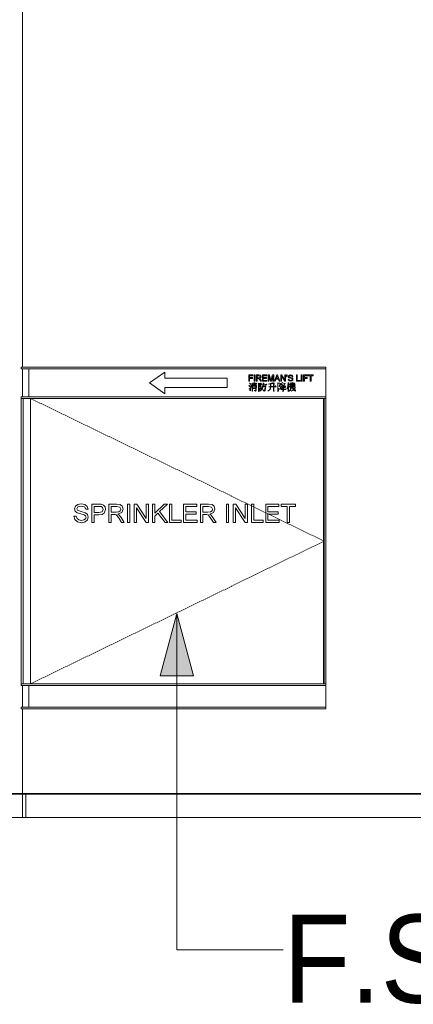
# Model space of a CAD drawing. Header units: millimetres. Extents: x -121668 to 127737, y 1553 to 34854.
# Tile 16 of 94: x -91299 to -90033, y 5023 to 8195. Entities that reach past the tile are written whole.
import ezdxf

# ---------------------------------------------------------------- set-up
doc = ezdxf.new("R2010")
doc.units = ezdxf.units.MM
doc.linetypes.add('Center', pattern=[40, 10, -5, 20, -5])
doc.linetypes.add('Hidden', pattern=[7.14375, 4.7625, -2.38125])
for name, color, linetype, lineweight in [('A-DETL-THIN', 151, 'Continuous', 9), ('A-FLOR-LEVL', 51, 'Continuous', 9), ('A-GENM', 13, 'Continuous', 20), ('A-WALL', 113, 'Continuous', 20), ('G-ANNO-TEXT', 231, 'Continuous', 5), ('Q-CASE', 31, 'Continuous', 20), ('Q-CASE-HDLN', 31, 'Hidden', 20)]:
    doc.layers.add(name, color=color, linetype=linetype, lineweight=lineweight)
doc.styles.add('Swis721 BT_1', font='swiss.ttf', dxfattribs={"width": 0.89, "height": 283.821263})

# ---------------------------------------------------------------- blocks, each defined once
blk = doc.blocks.new('DLN-Surface Channel-L1 - 300x200 _WD_-15403782-Copy of GBP_NORTH ELEAVTION')
at = {"layer": 'Q-CASE'}
for p, q in [((-91289.3, 5625), (-91289.3, 5700)), ((-91289.3, 5700), (-91279.3, 5700)), ((-91279.3, 5700), (-91279.3, 5625)), ((-91279.3, 5625), (-91279.3, 5700)), ((-62839.3, 5700), (-91279.3, 5700))]:
    blk.add_line(p, q, dxfattribs=at)
blk = doc.blocks.new('DLN-Surface Channel-L1 - 300x200 _WD_-15571712-Copy of GBP_NORTH ELEAVTION')
at = {"layer": 'Q-CASE'}
for p, q in [((-91589.3, 5700), (-93403.9, 5700)), ((-91289.3, 5700), (-91589.3, 5700)), ((-91589.3, 5700), (-91589.3, 5625))]:
    blk.add_line(p, q, dxfattribs=at)
blk = doc.blocks.new('Sprinkler Inlet - Sprinkler Inlet-18220011-Copy of GBP_NORTH ELEAVTION')
at = {"layer": 'Q-CASE', "lineweight": 9}
for p, q in [((-91294.3, 7075), (-90314.3, 7075)), ((-91294.3, 7075), (-91294.3, 7070)), ((-90314.3, 7075), (-90314.3, 7070)), ((-91294.3, 7070), (-90314.3, 7070)), ((-91269.3, 6980), (-91269.3, 7070)), ((-90881.5, 7024.8), (-90831.5, 7059.8)), ((-90831.5, 7059.8), (-90831.5, 7039.8)), ((-90561.9, 7050.3), (-90548.7, 7050.3)), ((-90561.9, 7030.6), (-90561.9, 7050.3)), ((-90548.7, 7047.8), (-90559.5, 7047.8)), ((-90559.5, 7047.8), (-90559.5, 7042)), ((-90548.7, 7050.3), (-90548.7, 7047.8)), ((-90545, 7050.3), (-90542.5, 7050.3)), ((-90545, 7030.6), (-90545, 7050.3)), ((-90542.5, 7050.3), (-90542.5, 7030.6)), ((-90537.6, 7050.3), (-90529.1, 7050.3)), ((-90537.6, 7030.6), (-90537.6, 7050.3)), ((-90529, 7047.8), (-90535.1, 7047.8)), ((-90535.1, 7047.8), (-90535.1, 7041.7)), ((-90529.1, 7050.3), (-90525.2, 7049.8)), ((-90525.7, 7047), (-90529, 7047.8)), ((-90526.8, 7042), (-90525.2, 7043.1)), ((-90524.7, 7044.8), (-90525.7, 7047)), ((-90525.2, 7049.8), (-90523, 7047.9)), ((-90525.2, 7043.1), (-90524.7, 7044.8)), ((-90522.2, 7044.9), (-90523.6, 7041.4)), ((-90523, 7047.9), (-90522.2, 7044.9)), ((-90517.9, 7030.6), (-90517.9, 7050.3)), ((-90517.9, 7050.3), (-90503.8, 7050.3)), ((-90503.8, 7047.8), (-90515.5, 7047.8)), ((-90515.5, 7047.8), (-90515.5, 7042)), ((-90503.8, 7050.3), (-90503.8, 7047.8)), ((-90499.8, 7030.6), (-90499.8, 7050.3)), ((-90499.8, 7050.3), (-90495.5, 7050.3)), ((-90492.4, 7030.6), (-90497.3, 7047.8)), ((-90497.3, 7047.8), (-90497.3, 7030.6)), ((-90495.5, 7050.3), (-90491.5, 7036.4)), ((-90489.8, 7036.7), (-90485.8, 7050.3)), ((-90484.1, 7047.8), (-90489, 7030.6)), ((-90485.8, 7050.3), (-90481.6, 7050.3)), ((-90484.1, 7030.6), (-90484.1, 7047.8)), ((-90481.6, 7050.3), (-90481.6, 7030.6)), ((-90479.6, 7030.6), (-90471.7, 7050.3)), ((-90470.5, 7047.3), (-90473.7, 7039.4)), ((-90471.7, 7050.3), (-90469.6, 7050.3)), ((-90467.6, 7039.4), (-90470.5, 7047.3)), ((-90469.6, 7050.3), (-90461.8, 7030.6)), ((-90459.1, 7050.3), (-90456.5, 7050.3)), ((-90459.1, 7030.6), (-90459.1, 7050.3)), ((-90446.4, 7030.6), (-90456.7, 7046.2)), ((-90456.7, 7046.2), (-90456.7, 7030.6)), ((-90456.5, 7050.3), (-90446.2, 7034.7)), ((-90446.2, 7034.7), (-90446.2, 7050.3)), ((-90446.2, 7050.3), (-90443.8, 7050.3)), ((-90443.8, 7050.3), (-90443.8, 7030.6)), ((-90440.4, 7047), (-90440.4, 7050.3)), ((-90440.4, 7050.3), (-90437.9, 7050.3)), ((-90439.2, 7043.2), (-90440.4, 7047)), ((-90437.9, 7047), (-90439.2, 7043.2)), ((-90437.9, 7050.3), (-90437.9, 7047)), ((-90434.5, 7045.2), (-90433.7, 7048)), ((-90433.8, 7042.7), (-90434.5, 7045.2)), ((-90431.7, 7040.9), (-90433.8, 7042.7)), ((-90433.7, 7048), (-90431.2, 7049.9)), ((-90431, 7047.3), (-90432.1, 7045.3)), ((-90432.1, 7045.3), (-90431.3, 7043.5)), ((-90431.3, 7043.5), (-90427.3, 7042.2)), ((-90431.2, 7049.9), (-90427.5, 7050.6)), ((-90427.4, 7048.1), (-90431, 7047.3)), ((-90427.5, 7050.6), (-90423.6, 7049.9)), ((-90423.9, 7047.3), (-90427.4, 7048.1)), ((-90422.5, 7044.8), (-90423.9, 7047.3)), ((-90423.6, 7049.9), (-90421, 7047.8)), ((-90420.1, 7044.8), (-90422.5, 7044.8)), ((-90421, 7047.8), (-90420.1, 7044.8)), ((-90408.4, 7030.6), (-90408.4, 7050.3)), ((-90408.4, 7050.3), (-90405.9, 7050.3)), ((-90405.9, 7050.3), (-90405.9, 7033.1)), ((-90393, 7030.6), (-90393, 7050.3)), ((-90393, 7050.3), (-90390.5, 7050.3)), ((-90390.5, 7050.3), (-90390.5, 7030.6)), ((-90385.6, 7030.6), (-90385.6, 7050.3)), ((-90385.6, 7050.3), (-90372.4, 7050.3)), ((-90372.4, 7047.8), (-90383.1, 7047.8)), ((-90383.1, 7047.8), (-90383.1, 7042)), ((-90372.4, 7050.3), (-90372.4, 7047.8)), ((-90370.5, 7047.8), (-90370.5, 7050.3)), ((-90370.5, 7050.3), (-90355.1, 7050.3)), ((-90364.1, 7047.8), (-90370.5, 7047.8)), ((-90364.1, 7030.6), (-90364.1, 7047.8)), ((-90355.1, 7047.8), (-90361.6, 7047.8)), ((-90361.6, 7047.8), (-90361.6, 7030.6)), ((-90355.1, 7050.3), (-90355.1, 7047.8)), ((-90831.5, 6989.8), (-90881.5, 7024.8)), ((-90831.5, 7039.8), (-90631.5, 7039.8)), ((-90631.5, 7039.8), (-90631.5, 7009.8)), ((-90562.1, 7017.5), (-90557.9, 7014.7)), ((-90558.4, 7012.6), (-90562.1, 7017.5)), ((-90559.5, 7030.6), (-90561.9, 7030.6)), ((-90559.5, 7042), (-90550.2, 7042)), ((-90550.2, 7039.5), (-90559.5, 7039.5)), ((-90559.5, 7039.5), (-90559.5, 7030.6)), ((-90559.3, 7024.2), (-90555.4, 7021.8)), ((-90555.7, 7019.7), (-90559.3, 7024.2)), ((-90557.9, 7014.7), (-90558.4, 7012.6)), ((-90557.6, 7007.3), (-90552.2, 7019.9)), ((-90552.2, 7019.9), (-90556.4, 7005.8)), ((-90555.4, 7021.8), (-90555.7, 7019.7)), ((-90552, 7023.8), (-90548, 7021.2)), ((-90548, 7018.9), (-90552, 7023.8)), ((-90551.1, 7008.5), (-90551.2, 7017.8)), ((-90551.2, 7017.8), (-90549.4, 7016.7)), ((-90550.2, 7042), (-90550.2, 7039.5)), ((-90549.4, 7016.7), (-90545.3, 7016.7)), ((-90539.5, 7016), (-90549.4, 7016)), ((-90549.4, 7016), (-90549.4, 7012.1)), ((-90549.4, 7012.1), (-90539.5, 7012.1)), ((-90539.5, 7011.4), (-90549.4, 7011.4)), ((-90549.4, 7011.4), (-90549.4, 7007.3)), ((-90548, 7021.2), (-90548, 7018.9)), ((-90545.4, 7025.7), (-90542.7, 7024.4)), ((-90545.3, 7016.7), (-90545.4, 7025.7)), ((-90542.5, 7030.6), (-90545, 7030.6)), ((-90542.7, 7024.4), (-90543.6, 7016.7)), ((-90543.6, 7016.7), (-90539.8, 7016.7)), ((-90542.1, 7017.7), (-90538.5, 7024.4)), ((-90538.6, 7020.9), (-90542.1, 7017.7)), ((-90539.8, 7016.7), (-90536.9, 7016.3)), ((-90539.5, 7012.1), (-90539.5, 7016)), ((-90539.5, 7007.3), (-90539.5, 7011.4)), ((-90536.3, 7022.6), (-90538.6, 7020.9)), ((-90538.5, 7024.4), (-90536.3, 7022.6)), ((-90536.9, 7016.3), (-90537.9, 7001.2)), ((-90535.1, 7030.6), (-90537.6, 7030.6)), ((-90535.1, 7041.7), (-90529.6, 7041.7)), ((-90529.6, 7038.7), (-90535.1, 7039.2)), ((-90535.1, 7039.2), (-90535.1, 7030.6)), ((-90530.2, 7024.2), (-90528.4, 7023.1)), ((-90530.1, 7010.6), (-90530.2, 7024.2)), ((-90530.2, 6997.6), (-90530.1, 7010.6)), ((-90529.6, 7041.7), (-90526.8, 7042)), ((-90528.3, 7037.4), (-90529.6, 7038.7)), ((-90523.7, 7022.4), (-90528.5, 7022.4)), ((-90528.5, 7022.4), (-90528.5, 6998.6)), ((-90528.4, 7023.1), (-90523.8, 7023.1)), ((-90526.4, 7034.7), (-90528.3, 7037.4)), ((-90523.6, 7041.4), (-90527.7, 7039.5)), ((-90527.7, 7039.5), (-90526.3, 7038.5)), ((-90523.9, 7030.6), (-90526.4, 7034.7)), ((-90526.3, 7038.5), (-90524.3, 7035.9)), ((-90526.2, 7015.1), (-90523.7, 7022.4)), ((-90523.3, 7009.9), (-90526.2, 7015.1)), ((-90520.9, 7022.6), (-90525.5, 7015.1)), ((-90525.5, 7015.1), (-90522.4, 7011.7)), ((-90524.3, 7035.9), (-90521, 7030.6)), ((-90521, 7030.6), (-90523.9, 7030.6)), ((-90523.8, 7023.1), (-90522.6, 7024.3)), ((-90522.6, 7024.3), (-90520.9, 7022.6)), ((-90522.4, 7011.7), (-90521.5, 7008.6)), ((-90516.8, 7018.8), (-90521.5, 7018.4)), ((-90521.5, 7018.4), (-90518.6, 7018.8)), ((-90519.7, 7004), (-90517.3, 7011.1)), ((-90515.4, 7013.1), (-90518.7, 7002.9)), ((-90518.6, 7018.8), (-90516.8, 7018.8)), ((-90503.5, 7030.6), (-90517.9, 7030.6)), ((-90517.3, 7011.1), (-90516.8, 7018.8)), ((-90516.8, 7018.8), (-90507.7, 7019.5)), ((-90513.2, 7020.4), (-90516.5, 7025.5)), ((-90516.5, 7025.5), (-90513.1, 7022.8)), ((-90515.5, 7042), (-90504.4, 7042)), ((-90504.4, 7039.5), (-90515.5, 7039.5)), ((-90515.5, 7039.5), (-90515.5, 7033.1)), ((-90515.5, 7033.1), (-90503.5, 7033.1)), ((-90515.2, 7018.8), (-90515.4, 7013.8)), ((-90515.4, 7013.8), (-90509.3, 7013.8)), ((-90509, 7013.1), (-90515.4, 7013.1)), ((-90504.2, 7018.8), (-90515.2, 7018.8)), ((-90513.1, 7022.8), (-90513.2, 7020.4)), ((-90510.3, 7001.5), (-90509, 7013.1)), ((-90509.3, 7013.8), (-90508.1, 7015)), ((-90506.9, 7013), (-90508.7, 7001)), ((-90508.1, 7015), (-90506.9, 7013)), ((-90507.7, 7019.5), (-90506.3, 7020.9)), ((-90506.3, 7020.9), (-90504.2, 7018.8)), ((-90504.4, 7042), (-90504.4, 7039.5)), ((-90503.5, 7033.1), (-90503.5, 7030.6)), ((-90497.3, 7030.6), (-90499.8, 7030.6)), ((-90499.4, 7020.4), (-90492, 7022.7)), ((-90492.3, 7021.4), (-90499.4, 7020.4)), ((-90497.4, 7012.5), (-90492.3, 7013.2)), ((-90492.3, 7012.5), (-90497.4, 7012.5)), ((-90494.3, 7004), (-90492.3, 7012.5)), ((-90490.6, 7012.5), (-90492.7, 7003.7)), ((-90489, 7030.6), (-90492.4, 7030.6)), ((-90492.3, 7013.2), (-90492.3, 7021.4)), ((-90492, 7022.7), (-90486.5, 7025.2)), ((-90491.5, 7036.4), (-90490.7, 7033.5)), ((-90490.7, 7033.5), (-90489.8, 7036.7)), ((-90484.7, 7022.8), (-90490.6, 7021.8)), ((-90490.6, 7021.8), (-90490.6, 7013.2)), ((-90490.6, 7013.2), (-90482.5, 7013.2)), ((-90482.5, 7012.5), (-90490.6, 7012.5)), ((-90486.5, 7025.2), (-90484.7, 7022.8)), ((-90481.6, 7030.6), (-90484.1, 7030.6)), ((-90482.5, 7022.6), (-90482.6, 7025.4)), ((-90482.6, 7025.4), (-90479.7, 7024.2)), ((-90482.5, 7013.2), (-90482.5, 7022.6)), ((-90482.5, 7000.1), (-90482.5, 7012.5)), ((-90479.7, 7024.2), (-90480.8, 7013.2)), ((-90480.8, 7013.2), (-90477.7, 7013.2)), ((-90473.3, 7012.5), (-90480.8, 7012.5)), ((-90480.8, 7012.5), (-90480.8, 7001.9)), ((-90477, 7030.6), (-90479.6, 7030.6)), ((-90477.7, 7013.2), (-90475.8, 7015)), ((-90474.7, 7036.8), (-90477, 7030.6)), ((-90475.8, 7015), (-90473.3, 7012.5)), ((-90466.6, 7036.8), (-90474.7, 7036.8)), ((-90473.7, 7039.4), (-90467.6, 7039.4)), ((-90468, 7011.8), (-90468.2, 7024.8)), ((-90468.2, 7024.8), (-90466.5, 7023.7)), ((-90468.2, 6997.5), (-90468, 7011.8)), ((-90464.4, 7030.6), (-90466.6, 7036.8)), ((-90466.5, 7023.7), (-90462.1, 7023.7)), ((-90461.8, 7030.6), (-90464.4, 7030.6)), ((-90459.4, 7023.1), (-90463.7, 7015.9)), ((-90463.7, 7015.9), (-90460.8, 7012.7)), ((-90462.1, 7023.7), (-90459.4, 7023.1)), ((-90460.8, 7012.7), (-90459.7, 7009.6)), ((-90459.5, 7016), (-90456.4, 7021.5)), ((-90455.1, 7020.9), (-90459.5, 7016)), ((-90459.5, 7011.3), (-90452.4, 7016.6)), ((-90451.4, 7015.6), (-90459.5, 7011.3)), ((-90456.7, 7030.6), (-90459.1, 7030.6)), ((-90456.4, 7021.5), (-90454.9, 7025.8)), ((-90452.4, 7016.6), (-90455.1, 7020.9)), ((-90454.9, 7025.8), (-90452.5, 7024.6)), ((-90452.5, 7024.6), (-90447.7, 7023)), ((-90451.9, 7010.3), (-90452, 7013.8)), ((-90452, 7013.8), (-90449.4, 7012.6)), ((-90444.6, 7012), (-90451.4, 7015.6)), ((-90445, 7022.4), (-90450.6, 7016.6)), ((-90450.6, 7016.6), (-90442.6, 7013.8)), ((-90449.4, 7012.6), (-90447.4, 7010.3)), ((-90447.7, 7023), (-90445, 7022.4)), ((-90447.4, 7010.3), (-90446, 7011.7)), ((-90443.8, 7030.6), (-90446.4, 7030.6)), ((-90446, 7011.7), (-90444.1, 7009.6)), ((-90442.6, 7013.8), (-90444.6, 7012)), ((-90435.3, 7012.1), (-90439.7, 7004.8)), ((-90439.7, 7004.8), (-90437.2, 7011.1)), ((-90437.6, 7018.4), (-90435.3, 7019.1)), ((-90435.3, 7018.4), (-90437.6, 7018.4)), ((-90437.2, 7011.1), (-90435.3, 7018.4)), ((-90435.3, 7019.1), (-90435.5, 7026)), ((-90435.5, 7026), (-90432.7, 7024.8)), ((-90435.5, 6997.5), (-90435.3, 7012.1)), ((-90434.1, 7033.6), (-90435.1, 7037.4)), ((-90435.1, 7037.4), (-90432.7, 7037.4)), ((-90431.3, 7031.1), (-90434.1, 7033.6)), ((-90432.7, 7024.8), (-90433.8, 7019.1)), ((-90433.8, 7019.1), (-90431.9, 7020.4)), ((-90429.9, 7018.4), (-90433.8, 7018.4)), ((-90433.8, 7018.4), (-90433.8, 7014.7)), ((-90433.8, 7014.7), (-90430.7, 7012.8)), ((-90430.5, 7010.8), (-90433.8, 7013.9)), ((-90433.8, 7013.9), (-90433.7, 6998.4)), ((-90432.7, 7037.4), (-90431.9, 7034.9)), ((-90431.9, 7034.9), (-90430, 7033.3)), ((-90431.9, 7020.4), (-90429.9, 7018.4)), ((-90427.9, 7039.7), (-90431.7, 7040.9)), ((-90426.9, 7030.3), (-90431.3, 7031.1)), ((-90430.7, 7012.8), (-90430.5, 7010.8)), ((-90430, 7033.3), (-90427, 7032.8)), ((-90429.9, 7019.2), (-90428, 7021.4)), ((-90429.2, 7017.5), (-90429.9, 7019.2)), ((-90429.7, 7013.7), (-90427.7, 7015.6)), ((-90428.7, 7011.8), (-90429.7, 7013.7)), ((-90425.7, 7018.6), (-90429.2, 7017.5)), ((-90424, 7013.7), (-90428.7, 7011.8)), ((-90426.6, 7021.8), (-90428.4, 7019.2)), ((-90428.4, 7019.2), (-90425.4, 7019.4)), ((-90425.2, 7017.5), (-90428.1, 7013.7)), ((-90428.1, 7013.7), (-90424, 7014.2)), ((-90428, 7021.4), (-90426.6, 7025.2)), ((-90424.3, 7038.7), (-90427.9, 7039.7)), ((-90427.7, 7015.6), (-90425.7, 7018.6)), ((-90427.3, 7042.2), (-90422.9, 7040.9)), ((-90427, 7008.8), (-90427.2, 7011.9)), ((-90427.2, 7011.9), (-90424.8, 7010.7)), ((-90427, 7032.8), (-90424.4, 7033.2)), ((-90423.2, 7031.1), (-90426.9, 7030.3)), ((-90426.6, 7025.2), (-90424.4, 7024)), ((-90424.4, 7024), (-90426.6, 7021.8)), ((-90425.4, 7019.4), (-90424.4, 7021.9)), ((-90422.4, 7020.7), (-90425.2, 7017.5)), ((-90424, 7014.2), (-90424.8, 7016.6)), ((-90424.8, 7016.6), (-90422.6, 7014.1)), ((-90424.8, 7010.7), (-90421.5, 7008.8)), ((-90424.4, 7033.2), (-90422.8, 7034.4)), ((-90424.4, 7021.9), (-90422.4, 7020.7)), ((-90422.6, 7037.6), (-90424.3, 7038.7)), ((-90423, 7012), (-90424, 7013.7)), ((-90420.6, 7033.2), (-90423.2, 7031.1)), ((-90422.6, 7014.1), (-90423, 7012)), ((-90422.9, 7040.9), (-90420.5, 7038.9)), ((-90422.8, 7034.4), (-90422.2, 7036.1)), ((-90422.2, 7036.1), (-90422.6, 7037.6)), ((-90421.8, 7015.6), (-90421.9, 7025.7)), ((-90421.9, 7025.7), (-90419.2, 7024.5)), ((-90421.5, 7008.8), (-90421.8, 7015.6)), ((-90419.8, 7036.2), (-90420.6, 7033.2)), ((-90420.5, 7038.9), (-90419.8, 7036.2)), ((-90419.7, 7019.1), (-90420.3, 7011.9)), ((-90420.3, 7011.9), (-90420.1, 7008.8)), ((-90417.7, 7018.1), (-90419.7, 7019.1)), ((-90419.7, 7013.7), (-90417.6, 7015.7)), ((-90418.8, 7011.8), (-90419.7, 7013.7)), ((-90419.2, 7024.5), (-90419.6, 7019.6)), ((-90419.6, 7019.6), (-90417.9, 7021.6)), ((-90413.4, 7013), (-90418.8, 7011.8)), ((-90416.4, 7021.9), (-90418.4, 7019.2)), ((-90418.4, 7019.2), (-90415.5, 7019.4)), ((-90415.3, 7017.4), (-90418.2, 7013.7)), ((-90418.2, 7013.7), (-90414.2, 7014.2)), ((-90417.9, 7021.6), (-90416.5, 7025.4)), ((-90415.8, 7018.6), (-90417.7, 7018.1)), ((-90417.6, 7015.7), (-90415.8, 7018.6)), ((-90416.5, 7025.4), (-90414.2, 7023.9)), ((-90414.2, 7023.9), (-90416.4, 7021.9)), ((-90415.5, 7019.4), (-90414.4, 7021.6)), ((-90412.4, 7020.3), (-90415.3, 7017.4)), ((-90414.2, 7014.2), (-90415.3, 7016.5)), ((-90415.3, 7016.5), (-90412.4, 7014.1)), ((-90414.4, 7021.6), (-90412.4, 7020.3)), ((-90412.4, 7014.1), (-90413.4, 7013)), ((-90396.1, 7030.6), (-90408.4, 7030.6)), ((-90405.9, 7033.1), (-90396.1, 7033.1)), ((-90396.1, 7033.1), (-90396.1, 7030.6)), ((-90390.5, 7030.6), (-90393, 7030.6)), ((-90383.1, 7030.6), (-90385.6, 7030.6)), ((-90383.1, 7042), (-90373.9, 7042)), ((-90373.9, 7039.5), (-90383.1, 7039.5)), ((-90383.1, 7039.5), (-90383.1, 7030.6)), ((-90373.9, 7042), (-90373.9, 7039.5)), ((-90361.6, 7030.6), (-90364.1, 7030.6)), ((-91294.3, 6980), (-90314.3, 6980)), ((-91294.3, 6980), (-91294.3, 6975)), ((-90631.5, 7009.8), (-90831.5, 7009.8)), ((-90831.5, 7009.8), (-90831.5, 6989.8)), ((-90561.9, 7005.9), (-90558.8, 7006.2)), ((-90558.8, 7004.7), (-90561.9, 7005.9)), ((-90558.8, 7006.2), (-90557.6, 7007.3)), ((-90558.7, 7001.7), (-90558.8, 7004.7)), ((-90556.7, 6998.9), (-90558.7, 7001.7)), ((-90556.4, 7005.8), (-90556.7, 7002)), ((-90556.7, 7002), (-90556.7, 6998.9)), ((-90551.2, 6997.8), (-90551.1, 7008.5)), ((-90549.4, 6998.7), (-90551.2, 6997.8)), ((-90549.4, 7007.3), (-90539.5, 7007.3)), ((-90539.5, 7006.6), (-90549.4, 7006.6)), ((-90549.4, 7006.6), (-90549.4, 6998.7)), ((-90544.4, 7000.2), (-90540.7, 7000.5)), ((-90540.5, 6997.7), (-90544.4, 7000.2)), ((-90540.7, 7000.5), (-90539.5, 7001.8)), ((-90537.9, 7001.2), (-90540.5, 6997.7)), ((-90539.5, 7001.8), (-90539.5, 7006.6)), ((-90528.5, 6998.6), (-90530.2, 6997.6)), ((-90528, 7006.6), (-90523.9, 7006.9)), ((-90525.6, 7004.1), (-90528, 7006.6)), ((-90525.8, 6997.8), (-90519.7, 7004)), ((-90518.7, 7002.9), (-90525.8, 6997.8)), ((-90522.5, 7005.9), (-90525.6, 7004.1)), ((-90523.9, 7006.9), (-90523.3, 7009.9)), ((-90521.5, 7008.6), (-90522.5, 7005.9)), ((-90512.1, 6998.2), (-90515.5, 7001.2)), ((-90515.5, 7001.2), (-90511.9, 7000.9)), ((-90509.6, 6999.5), (-90512.1, 6998.2)), ((-90511.9, 7000.9), (-90510.3, 7001.5)), ((-90508.7, 7001), (-90509.6, 6999.5)), ((-90500.5, 6998), (-90494.3, 7004)), ((-90492.7, 7003.7), (-90500.5, 6998)), ((-90482.6, 6997.7), (-90482.5, 7000.1)), ((-90480.7, 6998.4), (-90482.6, 6997.7)), ((-90480.8, 7001.9), (-90480.7, 6998.4)), ((-90466.4, 6998.3), (-90468.2, 6997.5)), ((-90463.3, 7004.4), (-90466.5, 7007)), ((-90466.5, 7007), (-90466.4, 6998.3)), ((-90460.3, 7006.8), (-90463.3, 7004.4)), ((-90459.7, 7009.6), (-90460.3, 7006.8)), ((-90460, 7004.6), (-90457.6, 7008.9)), ((-90457.7, 7004), (-90460, 7004.6)), ((-90451.9, 7004), (-90457.7, 7004)), ((-90457.6, 7008.9), (-90455.5, 7007.5)), ((-90455.5, 7007.5), (-90457.6, 7004.7)), ((-90457.6, 7004.7), (-90451.9, 7004.7)), ((-90457.5, 7009.3), (-90451.9, 7010.3)), ((-90454.6, 7009.6), (-90457.5, 7009.3)), ((-90451.9, 7009.6), (-90454.6, 7009.6)), ((-90452, 6997.6), (-90451.9, 7004)), ((-90450.2, 6998.2), (-90452, 6997.6)), ((-90451.9, 7004.7), (-90451.9, 7009.6)), ((-90444.1, 7009.6), (-90450.4, 7009.6)), ((-90450.4, 7009.6), (-90450.4, 7004.7)), ((-90450.4, 7004.7), (-90445.8, 7004.7)), ((-90450.4, 7004), (-90450.2, 6998.2)), ((-90442.6, 7004), (-90450.4, 7004)), ((-90445.8, 7004.7), (-90444.5, 7006)), ((-90444.5, 7006), (-90442.6, 7004)), ((-90433.7, 6998.4), (-90435.5, 6997.5)), ((-90432.6, 6997.7), (-90428.8, 7002)), ((-90427.5, 7001.8), (-90432.6, 6997.7)), ((-90428.8, 7002), (-90427, 7008.1)), ((-90428.7, 7008.1), (-90427, 7008.8)), ((-90427, 7008.1), (-90428.7, 7008.1)), ((-90425.5, 7008.1), (-90427.5, 7001.8)), ((-90421.4, 7008.1), (-90425.5, 7008.1)), ((-90425.5, 6998.6), (-90419.5, 7002.5)), ((-90418.6, 7001.4), (-90425.5, 6998.6)), ((-90419.5, 7002.5), (-90421.4, 7008.1)), ((-90420.1, 7008.8), (-90414.9, 7008.8)), ((-90411.3, 7008.1), (-90420, 7008.1)), ((-90420, 7008.1), (-90418.3, 7003.5)), ((-90415.2, 6998.8), (-90418.6, 7001.4)), ((-90418.3, 7003.5), (-90415.4, 7007.1)), ((-90413.3, 7005.4), (-90417.3, 7002.3)), ((-90417.3, 7002.3), (-90415.5, 7000.8)), ((-90415.5, 7000.8), (-90413.3, 6999.9)), ((-90415.4, 7007.1), (-90413.3, 7005.4)), ((-90411.7, 6998.5), (-90415.2, 6998.8)), ((-90414.9, 7008.8), (-90413.5, 7010.2)), ((-90413.5, 7010.2), (-90411.3, 7008.1)), ((-90413.3, 6999.9), (-90412.5, 7003.8)), ((-90412.5, 7003.8), (-90412.1, 7001)), ((-90412.1, 7001), (-90411.7, 6998.5)), ((-90314.3, 6980), (-90314.3, 6975)), ((-91294.3, 6975), (-90314.3, 6975)), ((-91294.3, 6055), (-91294.3, 6975)), ((-91294.3, 6975), (-91294.3, 6055)), ((-91287.2, 6975), (-91294.3, 6975)), ((-91287.2, 6975), (-91287.2, 6055)), ((-91264.3, 6975), (-91264.3, 6055)), ((-90321.3, 6055), (-90321.3, 6975)), ((-90319.3, 6055), (-90319.3, 6975)), ((-91119.7, 6627.5), (-91112.2, 6633.4)), ((-91112.2, 6633.4), (-91101.3, 6635.4)), ((-91101.3, 6635.4), (-91089.6, 6633.3)), ((-91089.6, 6633.3), (-91081.8, 6627.1)), ((-91066.9, 6634.5), (-91045, 6634.5)), ((-91066.9, 6575.4), (-91066.9, 6634.5)), ((-91045, 6634.5), (-91036.2, 6634)), ((-91045, 6634.5), (-91036.2, 6634)), ((-91045, 6634.5), (-91036.2, 6634)), ((-91036.2, 6634), (-91029, 6631.2)), ((-91029, 6631.2), (-91024.3, 6625.5)), ((-91012.4, 6634.5), (-90987, 6634.5)), ((-91012.4, 6575.4), (-91012.4, 6634.5)), ((-90987, 6634.5), (-90975.2, 6632.9)), ((-90975.2, 6632.9), (-90968.7, 6627.3)), ((-90952.4, 6634.5), (-90945, 6634.5)), ((-90952.4, 6575.4), (-90952.4, 6634.5)), ((-90945, 6634.5), (-90945, 6575.4)), ((-90930.3, 6634.5), (-90922.4, 6634.5)), ((-90930.3, 6575.4), (-90930.3, 6634.5)), ((-90922.4, 6634.5), (-90891.5, 6587.7)), ((-90891.5, 6587.7), (-90891.5, 6634.5)), ((-90891.5, 6634.5), (-90884.1, 6634.5)), ((-90884.1, 6634.5), (-90884.1, 6575.4)), ((-90871.2, 6634.5), (-90863.8, 6634.5)), ((-90871.2, 6575.4), (-90871.2, 6634.5)), ((-90863.8, 6634.5), (-90863.8, 6605.6)), ((-90863.8, 6605.6), (-90833.5, 6634.5)), ((-90823.2, 6634.5), (-90848.6, 6610.2)), ((-90833.5, 6634.5), (-90823.2, 6634.5)), ((-90816.7, 6634.5), (-90809.4, 6634.5)), ((-90816.7, 6575.4), (-90816.7, 6634.5)), ((-90809.4, 6634.5), (-90809.4, 6582.8)), ((-90771.5, 6634.5), (-90729, 6634.5)), ((-90771.5, 6575.4), (-90771.5, 6634.5)), ((-90729, 6634.5), (-90729, 6627.1)), ((-90717, 6634.5), (-90691.6, 6634.5)), ((-90717, 6575.4), (-90717, 6634.5)), ((-90691.6, 6634.5), (-90679.8, 6632.9)), ((-90679.8, 6632.9), (-90673.3, 6627.3)), ((-90634, 6634.5), (-90626.6, 6634.5)), ((-90634, 6575.4), (-90634, 6634.5)), ((-90626.6, 6634.5), (-90626.6, 6575.4)), ((-90611.8, 6575.4), (-90611.8, 6634.5)), ((-90611.8, 6634.5), (-90603.9, 6634.5)), ((-90603.9, 6634.5), (-90573, 6587.7)), ((-90573, 6587.7), (-90573, 6634.5)), ((-90573, 6634.5), (-90565.7, 6634.5)), ((-90565.7, 6634.5), (-90565.7, 6575.4)), ((-90552.7, 6634.5), (-90545.4, 6634.5)), ((-90552.7, 6575.4), (-90552.7, 6634.5)), ((-90545.4, 6634.5), (-90545.4, 6582.8)), ((-90507.5, 6634.5), (-90465, 6634.5)), ((-90507.5, 6575.4), (-90507.5, 6634.5)), ((-90465, 6634.5), (-90465, 6627.1)), ((-90457.7, 6627.1), (-90457.7, 6634.5)), ((-90457.7, 6634.5), (-90411.5, 6634.5)), ((-90411.5, 6634.5), (-90411.5, 6627.1)), ((-91122.3, 6619.2), (-91119.7, 6627.5)), ((-91120.2, 6611.8), (-91122.3, 6619.2)), ((-91113.9, 6606.3), (-91120.2, 6611.8)), ((-91111.6, 6625.5), (-91114.9, 6619.4)), ((-91114.9, 6619.4), (-91112.5, 6614.3)), ((-91102.4, 6602.7), (-91113.9, 6606.3)), ((-91112.5, 6614.3), (-91100.5, 6610.1)), ((-91101, 6628.1), (-91111.6, 6625.5)), ((-91091.6, 6599.9), (-91102.4, 6602.7)), ((-91090.5, 6625.5), (-91101, 6628.1)), ((-91100.5, 6610.1), (-91087.4, 6606.4)), ((-91086.6, 6596.5), (-91091.6, 6599.9)), ((-91086.6, 6596.5), (-91091.6, 6599.9)), ((-91086.6, 6596.5), (-91091.6, 6599.9)), ((-91086.3, 6617.9), (-91090.5, 6625.5)), ((-91087.4, 6606.4), (-91080.3, 6600.5)), ((-91078.9, 6617.9), (-91086.3, 6617.9)), ((-91081.8, 6627.1), (-91078.9, 6617.9)), ((-91080.3, 6600.5), (-91078, 6592.1)), ((-91044.2, 6627.1), (-91059.5, 6627.1)), ((-91059.5, 6627.1), (-91059.5, 6606.8)), ((-91059.5, 6606.8), (-91044.1, 6606.8)), ((-91044.5, 6599.4), (-91059.5, 6599.4)), ((-91059.5, 6599.4), (-91059.5, 6575.4)), ((-91034, 6600.7), (-91044.5, 6599.4)), ((-91036.9, 6626.6), (-91044.2, 6627.1)), ((-91044.1, 6606.8), (-91033.2, 6609.5)), ((-91031.9, 6623.3), (-91036.9, 6626.6)), ((-91027.3, 6604.7), (-91034, 6600.7)), ((-91033.2, 6609.5), (-91030, 6617.2)), ((-91030, 6617.2), (-91031.9, 6623.3)), ((-91022.6, 6617.4), (-91027.3, 6604.7)), ((-91024.3, 6625.5), (-91022.6, 6617.4)), ((-90986.7, 6627.1), (-91005, 6627.1)), ((-91005, 6627.1), (-91005, 6608.7)), ((-91005, 6608.7), (-90988.5, 6608.7)), ((-90996.1, 6601.3), (-91005, 6601.3)), ((-91005, 6601.3), (-91005, 6575.4)), ((-90991.9, 6601), (-90996.1, 6601.3)), ((-90991.9, 6601), (-90996.1, 6601.3)), ((-90991.9, 6601), (-90996.1, 6601.3)), ((-90988.3, 6599.6), (-90991.9, 6601)), ((-90988.3, 6599.6), (-90991.9, 6601)), ((-90988.3, 6599.6), (-90991.9, 6601)), ((-90988.5, 6608.7), (-90980.1, 6609.7)), ((-90984.4, 6595.8), (-90988.3, 6599.6)), ((-90984.4, 6595.8), (-90988.3, 6599.6)), ((-90984.4, 6595.8), (-90988.3, 6599.6)), ((-90976.8, 6624.6), (-90986.7, 6627.1)), ((-90970.3, 6607.7), (-90982.7, 6602.2)), ((-90982.7, 6602.2), (-90978.5, 6599.1)), ((-90980.1, 6609.7), (-90975.3, 6613.1)), ((-90978.5, 6599.1), (-90972.5, 6591.5)), ((-90973.7, 6618.1), (-90976.8, 6624.6)), ((-90975.3, 6613.1), (-90973.7, 6618.1)), ((-90966.3, 6618.4), (-90970.3, 6607.7)), ((-90968.7, 6627.3), (-90966.3, 6618.4)), ((-90892, 6575.4), (-90922.9, 6622.3)), ((-90922.9, 6622.3), (-90922.9, 6575.4)), ((-90853.9, 6605.2), (-90863.8, 6595.7)), ((-90831.3, 6575.4), (-90853.9, 6605.2)), ((-90848.6, 6610.2), (-90822.3, 6575.4)), ((-90729, 6627.1), (-90764.1, 6627.1)), ((-90764.1, 6627.1), (-90764.1, 6609.6)), ((-90764.1, 6609.6), (-90730.9, 6609.6)), ((-90730.9, 6602.2), (-90764.1, 6602.2)), ((-90764.1, 6602.2), (-90764.1, 6582.8)), ((-90730.9, 6609.6), (-90730.9, 6602.2)), ((-90691.3, 6627.1), (-90709.7, 6627.1)), ((-90709.7, 6627.1), (-90709.7, 6608.7)), ((-90709.7, 6608.7), (-90693.1, 6608.7)), ((-90700.8, 6601.3), (-90709.7, 6601.3)), ((-90709.7, 6601.3), (-90709.7, 6575.4)), ((-90696.5, 6601), (-90700.8, 6601.3)), ((-90696.5, 6601), (-90700.8, 6601.3)), ((-90696.5, 6601), (-90700.8, 6601.3)), ((-90693, 6599.6), (-90696.5, 6601)), ((-90693, 6599.6), (-90696.5, 6601)), ((-90693, 6599.6), (-90696.5, 6601)), ((-90693.1, 6608.7), (-90684.7, 6609.7)), ((-90689.1, 6595.8), (-90693, 6599.6)), ((-90689.1, 6595.8), (-90693, 6599.6)), ((-90689.1, 6595.8), (-90693, 6599.6)), ((-90681.4, 6624.6), (-90691.3, 6627.1)), ((-90674.9, 6607.7), (-90687.3, 6602.2)), ((-90687.3, 6602.2), (-90683.1, 6599.1)), ((-90684.7, 6609.7), (-90679.9, 6613.1)), ((-90683.1, 6599.1), (-90677.1, 6591.5)), ((-90678.3, 6618.1), (-90681.4, 6624.6)), ((-90679.9, 6613.1), (-90678.3, 6618.1)), ((-90670.9, 6618.4), (-90674.9, 6607.7)), ((-90673.3, 6627.3), (-90670.9, 6618.4)), ((-90604.4, 6622.3), (-90604.4, 6575.4)), ((-90573.6, 6575.4), (-90604.4, 6622.3)), ((-90465, 6627.1), (-90500.1, 6627.1)), ((-90500.1, 6627.1), (-90500.1, 6609.6)), ((-90500.1, 6609.6), (-90466.9, 6609.6)), ((-90466.9, 6602.2), (-90500.1, 6602.2)), ((-90500.1, 6602.2), (-90500.1, 6582.8)), ((-90466.9, 6609.6), (-90466.9, 6602.2)), ((-90438.3, 6627.1), (-90457.7, 6627.1)), ((-90438.3, 6575.4), (-90438.3, 6627.1)), ((-90411.5, 6627.1), (-90430.9, 6627.1)), ((-90430.9, 6627.1), (-90430.9, 6575.4)), ((-91120.9, 6584.5), (-91124.1, 6595.7)), ((-91124.1, 6595.7), (-91116.7, 6595.7)), ((-91112.6, 6577), (-91120.9, 6584.5)), ((-91116.7, 6595.7), (-91114.4, 6588.4)), ((-91114.4, 6588.4), (-91108.5, 6583.7)), ((-91099.4, 6574.5), (-91112.6, 6577)), ((-91108.5, 6583.7), (-91099.7, 6581.9)), ((-91099.7, 6581.9), (-91092, 6583.3)), ((-91088.2, 6576.8), (-91099.4, 6574.5)), ((-91092, 6583.3), (-91087, 6587)), ((-91080.6, 6583.3), (-91088.2, 6576.8)), ((-91087, 6587), (-91085.4, 6591.9)), ((-91085.4, 6591.9), (-91086.6, 6596.5)), ((-91085.4, 6591.9), (-91086.6, 6596.5)), ((-91085.4, 6591.9), (-91086.6, 6596.5)), ((-91078, 6592.1), (-91080.6, 6583.3)), ((-91059.5, 6575.4), (-91066.9, 6575.4)), ((-91005, 6575.4), (-91012.4, 6575.4)), ((-90978.9, 6587.7), (-90984.4, 6595.8)), ((-90971.2, 6575.4), (-90978.9, 6587.7)), ((-90972.5, 6591.5), (-90962.6, 6575.4)), ((-90962.6, 6575.4), (-90971.2, 6575.4)), ((-90945, 6575.4), (-90952.4, 6575.4)), ((-90922.9, 6575.4), (-90930.3, 6575.4)), ((-90884.1, 6575.4), (-90892, 6575.4)), ((-90863.8, 6575.4), (-90871.2, 6575.4)), ((-90863.8, 6595.7), (-90863.8, 6575.4)), ((-90822.3, 6575.4), (-90831.3, 6575.4)), ((-90779.8, 6575.4), (-90816.7, 6575.4)), ((-90809.4, 6582.8), (-90779.8, 6582.8)), ((-90779.8, 6582.8), (-90779.8, 6575.4)), ((-90728.1, 6575.4), (-90771.5, 6575.4)), ((-90764.1, 6582.8), (-90728.1, 6582.8)), ((-90728.1, 6582.8), (-90728.1, 6575.4)), ((-90709.7, 6575.4), (-90717, 6575.4)), ((-90683.5, 6587.7), (-90689.1, 6595.8)), ((-90675.8, 6575.4), (-90683.5, 6587.7)), ((-90677.1, 6591.5), (-90667.2, 6575.4)), ((-90667.2, 6575.4), (-90675.8, 6575.4)), ((-90626.6, 6575.4), (-90634, 6575.4)), ((-90604.4, 6575.4), (-90611.8, 6575.4)), ((-90565.7, 6575.4), (-90573.6, 6575.4)), ((-90515.8, 6575.4), (-90552.7, 6575.4)), ((-90545.4, 6582.8), (-90515.8, 6582.8)), ((-90515.8, 6582.8), (-90515.8, 6575.4)), ((-90464.1, 6575.4), (-90507.5, 6575.4)), ((-90500.1, 6582.8), (-90464.1, 6582.8)), ((-90464.1, 6582.8), (-90464.1, 6575.4)), ((-90430.9, 6575.4), (-90438.3, 6575.4)), ((-91287.2, 6055), (-91294.3, 6055)), ((-91294.3, 6055), (-90314.3, 6055)), ((-91294.3, 6055), (-91294.3, 6050)), ((-91294.3, 6050), (-90314.3, 6050)), ((-91269.3, 6050), (-91269.3, 5980)), ((-90314.3, 6055), (-90314.3, 6050)), ((-91294.3, 5980), (-90314.3, 5980)), ((-91294.3, 5980), (-91294.3, 5975)), ((-91294.3, 5975), (-90314.3, 5975)), ((-90314.3, 5980), (-90314.3, 5975))]:
    blk.add_line(p, q, dxfattribs=at)
at = {"layer": 'Q-CASE-HDLN', "lineweight": 9}
for q in [(-91264.3, 6975), (-91264.3, 6055)]:
    blk.add_line((-90319.3, 6515), q, dxfattribs=at)
blk = doc.blocks.new('DLN_Tactile - Directional Tiles-V92-Copy of GBP_NORTH ELEAVTION')
at = {"layer": 'A-GENM'}
for p, q in [((-90226.7, 5702), (-90101.6, 5702)), ((-90226.7, 5700), (-90226.7, 5702)), ((-90101.6, 5700), (-90226.7, 5700)), ((-90101.6, 5702), (-89828.9, 5702)), ((-90101.6, 5702), (-90101.6, 5700)), ((-89828.9, 5700), (-90101.6, 5700)), ((-89954, 5700), (-89954, 5702)), ((-89828.9, 5700), (-89828.9, 5702))]:
    blk.add_line(p, q, dxfattribs=at)
blk = doc.blocks.new('DLN_Tactile - Directional Tiles-V93-Copy of GBP_NORTH ELEAVTION')
at = {"layer": 'A-GENM'}
for p, q in [((-90496.9, 5702), (-90366.6, 5702)), ((-90496.9, 5700), (-90496.9, 5702)), ((-90366.6, 5700), (-90496.9, 5700)), ((-90366.6, 5702), (-90096.4, 5702)), ((-90366.6, 5702), (-90366.6, 5700)), ((-90096.4, 5700), (-90366.6, 5700)), ((-90226.7, 5700), (-90226.7, 5702)), ((-90096.4, 5700), (-90096.4, 5702))]:
    blk.add_line(p, q, dxfattribs=at)
blk = doc.blocks.new('DLN_Tactile - Directional Tiles-V94-Copy of GBP_NORTH ELEAVTION')
at = {"layer": 'A-GENM'}
for p, q in [((-90764.5, 5702), (-90628.9, 5702)), ((-90764.5, 5700), (-90764.5, 5702)), ((-90628.9, 5700), (-90764.5, 5700)), ((-90628.9, 5702), (-90361.3, 5702)), ((-90628.9, 5702), (-90628.9, 5700)), ((-90361.3, 5700), (-90628.9, 5700)), ((-90496.9, 5700), (-90496.9, 5702)), ((-90361.3, 5700), (-90361.3, 5702))]:
    blk.add_line(p, q, dxfattribs=at)
blk = doc.blocks.new('DLN_Tactile - Directional Tiles-V95-Copy of GBP_NORTH ELEAVTION')
at = {"layer": 'A-GENM'}
for p, q in [((-91029.4, 5702), (-90888.7, 5702)), ((-91029.4, 5700), (-91029.4, 5702)), ((-90888.7, 5700), (-91029.4, 5700)), ((-90888.7, 5702), (-90623.8, 5702)), ((-90888.7, 5702), (-90888.7, 5700)), ((-90623.8, 5700), (-90888.7, 5700)), ((-90764.5, 5700), (-90764.5, 5702)), ((-90623.8, 5700), (-90623.8, 5702))]:
    blk.add_line(p, q, dxfattribs=at)
blk = doc.blocks.new('DLN_Tactile - Directional Tiles-V96-Copy of GBP_NORTH ELEAVTION')
at = {"layer": 'A-GENM'}
for p, q in [((-91291.6, 5702), (-91145.8, 5702)), ((-91291.6, 5700), (-91291.6, 5702)), ((-91145.8, 5700), (-91291.6, 5700)), ((-91145.8, 5702), (-90883.6, 5702)), ((-91145.8, 5702), (-91145.8, 5700)), ((-90883.6, 5700), (-91145.8, 5700)), ((-91029.4, 5700), (-91029.4, 5702)), ((-90883.6, 5700), (-90883.6, 5702))]:
    blk.add_line(p, q, dxfattribs=at)
blk = doc.blocks.new('DLN_Tactile - Directional Tiles-V97-Copy of GBP_NORTH ELEAVTION')
at = {"layer": 'A-GENM'}
for p, q in [((-91550.9, 5702), (-91400, 5702)), ((-91550.9, 5700), (-91550.9, 5702)), ((-91400, 5700), (-91550.9, 5700)), ((-91400, 5702), (-91140.7, 5702)), ((-91400, 5702), (-91400, 5700)), ((-91140.7, 5700), (-91400, 5700)), ((-91291.6, 5700), (-91291.6, 5702)), ((-91140.7, 5700), (-91140.7, 5702))]:
    blk.add_line(p, q, dxfattribs=at)

msp = doc.modelspace()

# ---------------------------------------------------------------- hatches: boundary and pattern name
at = {"layer": 'G-ANNO-TEXT'}
msp.add_hatch(color=7, dxfattribs=at).paths.add_polyline_path([(-90792.8, 6281.5), (-90846.4, 6081.5), (-90739.2, 6081.5)], flags=0)

# ---------------------------------------------------------------- linework, layer by layer
at = {"layer": 'A-DETL-THIN'}
msp.add_line((-7232.7, 5625), (-121667.8, 5625), dxfattribs=at)
at = {"layer": 'A-FLOR-LEVL', "linetype": 'Center', "lineweight": 5}
msp.add_line((-108303, 5625), (-8057.7, 5625), dxfattribs=at)
at = {"layer": 'A-WALL', "lineweight": 15}
for p, q in [((-91289.3, 7075), (-91289.3, 10925)), ((-91289.3, 6980), (-91289.3, 7070)), ((-90314.3, 7070), (-90314.3, 6980)), ((-90314.3, 6975), (-90314.3, 6055.4)), ((-91289.3, 5980), (-91289.3, 6050)), ((-90314.3, 6050), (-90314.3, 5980)), ((-91289.3, 5700), (-91289.3, 5975))]:
    msp.add_line(p, q, dxfattribs=at)
at = {"layer": 'G-ANNO-TEXT', "color": 7}
for p, q in [((-90792.8, 6281.5), (-90846.4, 6081.5)), ((-90739.2, 6081.5), (-90792.8, 6281.5)), ((-90792.8, 6281.5), (-90792.8, 5198.8)), ((-90846.4, 6081.5), (-90739.2, 6081.5)), ((-90792.8, 5198.8), (-90450.8, 5198.8))]:
    msp.add_line(p, q, dxfattribs=at)

# ---------------------------------------------------------------- block references
at = {"layer": 'A-GENM'}
for name in ['DLN_Tactile - Directional Tiles-V97-Copy of GBP_NORTH ELEAVTION', 'DLN_Tactile - Directional Tiles-V96-Copy of GBP_NORTH ELEAVTION', 'DLN_Tactile - Directional Tiles-V95-Copy of GBP_NORTH ELEAVTION', 'DLN_Tactile - Directional Tiles-V94-Copy of GBP_NORTH ELEAVTION', 'DLN_Tactile - Directional Tiles-V93-Copy of GBP_NORTH ELEAVTION', 'DLN_Tactile - Directional Tiles-V92-Copy of GBP_NORTH ELEAVTION']:
    msp.add_blockref(name, (0, 0), dxfattribs=at)
at = {"layer": 'Q-CASE', "lineweight": 9}
msp.add_blockref('Sprinkler Inlet - Sprinkler Inlet-18220011-Copy of GBP_NORTH ELEAVTION', (0, 0), dxfattribs=at)
at = {"layer": 'Q-CASE'}
for name in ['DLN-Surface Channel-L1 - 300x200 _WD_-15571712-Copy of GBP_NORTH ELEAVTION', 'DLN-Surface Channel-L1 - 300x200 _WD_-15403782-Copy of GBP_NORTH ELEAVTION']:
    msp.add_blockref(name, (0, 0), dxfattribs=at)

# ---------------------------------------------------------------- texts
at = {"layer": 'G-ANNO-TEXT', "color": 7, "insert": (-90450.8, 5311.7), "char_height": 283.82, "width": 2001.6, "attachment_point": 1, "line_spacing_factor": 1.00667, "style": 'Swis721 BT_1'}
msp.add_mtext('F.S. INLET', dxfattribs=at)

doc.saveas('drawing.dxf')
